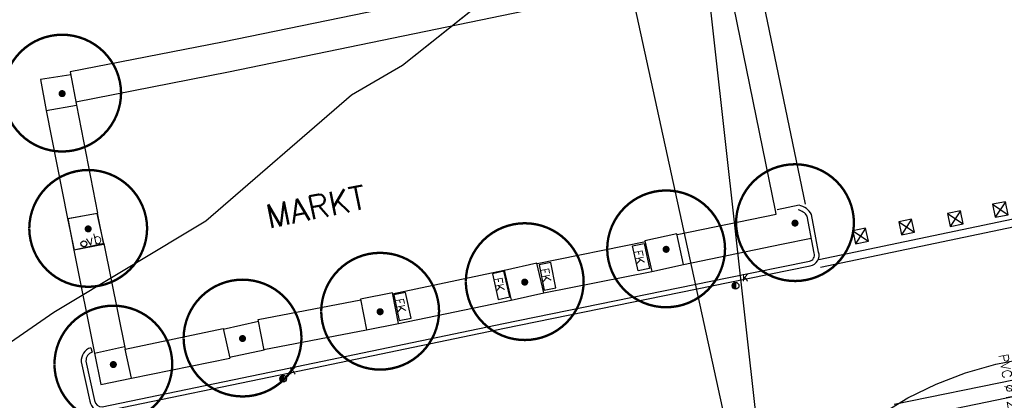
# Model space of a CAD drawing. Header units: metres. Extents: x 202952 to 203755, y 349031 to 349702.
# Tile 41 of 84: x 203302 to 203344, y 349362 to 349378. Entities that reach past the tile are written whole.
import ezdxf
from ezdxf.enums import TextEntityAlignment as Align

# ---------------------------------------------------------------- set-up
doc = ezdxf.new("R2010")
doc.units = ezdxf.units.M
for name, color, linetype in [('bgt.onbegroeidterreindeel', 252, 'Continuous'), ('PH-BEST-KL-DATA_KPN', 115, '1-200 TELEFONIE-KPN'), ('PH-BEST-KL-DATA_ZIGGO BV', 115, '1-200 ZIGGO'), ('PH-BEST-KL-ET_MIDDENSPANNING_ENEXIS', 115, '1-200 MIDDENSPANNING'), ('PH-BEST-KL-GAS_LAGEDRUK_ENEXIS', 115, '1-200 GASLEIDING LAGE DRUK'), ('PH-BEST-RIO-TEKST VERWIJDEREN RIOOL', 8, 'Continuous'), ('PH-BEST-STRAATNAAM-RIOLERING', 7, 'Continuous'), ('PH-INM-BANK TEKST', 6, 'Continuous'), ('PH-INM-BOOM-VERWIJDEREN', 96, 'Continuous'), ('PH-INM-FIETSENKLEM', 6, 'Continuous'), ('PH-INM-KANTVERHARDING', 9, 'Continuous'), ('PH-INM-KOLK VERWIJDEREN', 6, 'Continuous'), ('PH-INM-MEUBILAIR-AFZETPAAL-HOUT', 6, 'Continuous'), ('PH-INM-VERKEERSBORD', 6, 'Continuous')]:
    doc.layers.add(name, color=color, linetype=linetype)
doc.styles.add('RDL_MAATVOERING', font='romans.shx')
doc.styles.add('ROMANS', font='romans.shx')
doc.linetypes.add('1-200 GASLEIDING LAGE DRUK', pattern='A,1.5,-0.6,["GAS LD",ROMANS,S=0.24,R=0,X=-0.5,Y=-0.12],-1', length=3.1)
doc.linetypes.add('1-200 MIDDENSPANNING', pattern='A,1.5,-0.6,["MS",ROMANS,S=0.24,R=0,X=-0.5,Y=-0.12],-0.05', length=2.15)
doc.linetypes.add('1-200 TELEFONIE-KPN', pattern='A,1.5,-0.6,["KPN",ROMANS,S=0.24,R=0,X=-0.5,Y=-0.12],-0.3', length=2.4)
doc.linetypes.add('1-200 ZIGGO', pattern='A,1.5,-0.6,["ZIGGO",ROMANS,S=0.24,R=0,X=-0.5,Y=-0.12],-0.65', length=2.75)

# ---------------------------------------------------------------- blocks, each defined once
blk = doc.blocks.new('SIE-WEG_PAAL_HOUT')
for p, q in [((-0.1875, 0.1875), (0.1875, -0.1875)), ((0.1875, 0.1875), (-0.1875, -0.1875))]:
    blk.add_line(p, q)
at = {"flags": 128}
blk.add_lwpolyline([(-0.1875, -0.1875), (0.1875, -0.1875), (0.1875, 0.1875), (-0.1875, 0.1875)], close=True, dxfattribs=at)
blk = doc.blocks.new('*U43')
at = {"const_width": 0.1}
blk.add_lwpolyline([(-2.5, 0.004, 0.990403), (2.5, 0.03, 0.990403), (-2.5, 0.018)], format="xyb", dxfattribs=at)
at = {"linetype": 'Continuous', "const_width": 0.15}
blk.add_lwpolyline([(-0.075, 0, 1), (0.075, 0, 1)], format="xyb", close=True, dxfattribs=at)
blk = doc.blocks.new('74')
at = {"color": 0}
blk.add_circle((0, 0), 0.25, dxfattribs=at)
at = {"style": 'RDL_MAATVOERING'}
blk.add_text('vb', height=0.9, dxfattribs=at).set_placement((0.228, -0.245))
blk = doc.blocks.new('*U51')
h = blk.add_hatch(color=256)
edge = h.paths.add_edge_path()
edge.add_arc((0, 0), 0.142, 90, 270)
edge.add_line((0, -0.142), (0, 0.142))
blk.add_line((0, 0.142), (0, -0.142))
blk.add_circle((0, 0), 0.142)
at = {"ltscale": 0.05, "style": 'ROMANS'}
blk.add_text('K', height=0.3, dxfattribs=at).set_placement((0.277, 0.195))

msp = doc.modelspace()

# ---------------------------------------------------------------- linework, layer by layer
at = {"layer": 'bgt.onbegroeidterreindeel'}
msp.add_lwpolyline([(203305.855, 349368.953), (203304.613, 349368.711), (203304.352, 349370.05), (203305.592, 349370.285), (203305.855, 349368.953)], close=True, dxfattribs=at)
at = {"layer": 'PH-BEST-KL-DATA_KPN'}
msp.add_lwpolyline([(203326.211, 349356.671), (203329.124, 349357.397), (203331.973, 349358.344), (203334.741, 349359.505), (203337.413, 349360.874), (203339.973, 349362.443), (203341.179, 349363.019), (203342.428, 349363.493), (203343.713, 349363.861), (203345.023, 349364.122), (203346.351, 349364.274), (203347.687, 349364.315), (203349.021, 349364.245), (203350.345, 349364.065), (203351.65, 349363.776), (203359.036, 349362.178), (203364.55, 349361.148), (203370.134, 349360.606), (203375.743, 349360.556)], dxfattribs=at)
at = {"layer": 'PH-BEST-KL-DATA_ZIGGO BV'}
for points in [[(203254.506, 349351.64), (203254.821, 349351.765), (203255.16, 349351.765), (203255.609, 349351.536), (203256.031, 349351.012), (203256.773, 349350.329), (203257.624, 349349.789), (203258.883, 349349.32), (203260.216, 349349.161), (203273.469, 349351.67), (203276.911, 349352.675), (203281.928, 349353.842), (203290.772, 349357.564), (203296.892, 349361.341), (203303.752, 349366.073), (203310.199, 349369.957), (203316.372, 349375.3), (203318.54, 349376.569), (203325.003, 349381.719)], [(203350.332, 349363.695), (203332.309, 349359.976)]]:
    msp.add_lwpolyline(points, dxfattribs=at)
at = {"layer": 'PH-BEST-KL-ET_MIDDENSPANNING_ENEXIS'}
msp.add_lwpolyline([(203296.892, 349361.341), (203303.752, 349366.073), (203310.199, 349369.957), (203316.372, 349375.3), (203318.54, 349376.569), (203333.21, 349388.259), (203333.745, 349388.923), (203333.963, 349389.748), (203334.483, 349407.671), (203334.778, 349408.42), (203335.543, 349408.671), (203342.489, 349408.255), (203343.025, 349408.327), (203343.395, 349408.721), (203345.764, 349412.49)], dxfattribs=at)
at = {"layer": 'PH-BEST-KL-GAS_LAGEDRUK_ENEXIS', "color": 11}
msp.add_lwpolyline([(203348.861, 349419.995), (203348.619, 349418.272), (203352.18, 349415.414), (203341.545, 349392.321), (203326.288, 349388.701), (203332.972, 349358.01)], dxfattribs=at)
at = {"layer": 'PH-BEST-KL-GAS_LAGEDRUK_ENEXIS'}
msp.add_lwpolyline([(203334.033, 349386.693), (203331.321, 349381.464), (203333.975, 349357.71)], dxfattribs=at)
at = {"layer": 'PH-INM-FIETSENKLEM'}
for points in [[(203328.79, 349368.997), (203329.021, 349367.93), (203328.532, 349367.825), (203328.301, 349368.892)], [(203324.833, 349368.183), (203324.342, 349368.087), (203324.553, 349367.009), (203325.044, 349367.105)], [(203322.842, 349367.814), (203322.355, 349367.704), (203322.601, 349366.613), (203323.089, 349366.724)], [(203318.4, 349365.72), (203318.908, 349365.828), (203318.666, 349366.909), (203318.176, 349366.809)]]:
    msp.add_lwpolyline(points, close=True, dxfattribs=at)
at = {"layer": 'PH-INM-KANTVERHARDING'}
for p, q in [((203304.707, 349374.873), (203305.606, 349370.279)), ((203303.422, 349374.636), (203304.326, 349370.052)), ((203304.326, 349370.052), (203305.606, 349370.279)), ((203305.567, 349370.272), (203305.854, 349368.985)), ((203304.627, 349368.71), (203304.339, 349370.054)), ((203305.866, 349368.987), (203304.597, 349368.703)), ((203305.866, 349368.987), (203306.774, 349364.511)), ((203324.249, 349368.142), (203328.853, 349369.083)), ((203304.597, 349368.703), (203305.481, 349364.34)), ((203324.244, 349368.162), (203322.863, 349367.85)), ((203324.53, 349366.899), (203324.244, 349368.162)), ((203318.104, 349366.861), (203322.86, 349367.866)), ((203322.86, 349367.866), (203323.149, 349366.587)), ((203323.149, 349366.587), (203324.53, 349366.899)), ((203310.938, 349365.359), (203312.437, 349365.695)), ((203305.319, 349364.564), (203305.374, 349364.372)), ((203312.668, 349364.46), (203311.208, 349364.151)), ((203307.045, 349363.271), (203311.215, 349364.12)), ((203339.405, 349362.167), (203344.536, 349363.222))]:
    msp.add_line(p, q, dxfattribs=at)
at = {"layer": 'PH-INM-KANTVERHARDING', "flags": 128}
for points in [[(203336.207, 349368.315), (203344.713, 349370.091), (203349.969, 349371.205, 0.405928), (203354.843, 349377.224), (203354.917, 349388.753)], [(203336.275, 349367.992), (203344.781, 349369.768), (203350.023, 349370.879, 0.40438), (203355.173, 349377.238), (203355.247, 349388.751)], [(203305.319, 349364.564, 0.362649), (203304.916, 349363.966), (203305.283, 349362.291, 0.403172), (203305.833, 349361.856), (203313.757, 349363.497), (203322.866, 349365.399), (203332.358, 349367.334), (203335.839, 349368.044, 0.449198), (203336.195, 349368.628), (203335.896, 349370.223, 0.224107), (203335.362, 349370.615)], [(203305.374, 349364.372, 0.354815), (203305.114, 349363.997), (203305.48, 349362.324, 0.400974), (203305.804, 349362.054), (203313.717, 349363.692), (203322.825, 349365.595), (203332.318, 349367.53), (203335.801, 349368.24, 0.462721), (203336, 349368.578), (203335.706, 349370.153, 0.210849), (203335.324, 349370.419, 0.190918)]]:
    msp.add_lwpolyline(points, format="xyb", dxfattribs=at)
for points in [[(203331.763, 349381.783), (203324.831, 349380.417), (203310.906, 349377.535), (203304.445, 349376.286)], [(203335.636, 349370.662), (203333.578, 349380.634)], [(203332.256, 349380.556), (203325.089, 349379.143), (203311.163, 349376.261), (203304.688, 349374.992)], [(203334.363, 349370.397), (203332.324, 349380.387)], [(203304.47, 349376.155), (203303.178, 349375.953), (203303.422, 349374.636)], [(203304.445, 349376.286), (203304.707, 349374.873)], [(203303.422, 349374.636), (203304.707, 349374.873)], [(203335.362, 349370.615), (203334.428, 349370.425)], [(203330.191, 349369.369), (203334.397, 349370.234), (203334.363, 349370.397)], [(203330.468, 349368.101), (203334.613, 349368.965)], [(203334.613, 349368.965), (203335.872, 349369.221)], [(203324.53, 349366.899), (203329.111, 349367.805)], [(203312.668, 349364.46), (203312.424, 349365.767), (203316.779, 349366.604)], [(203318.374, 349365.595), (203323.149, 349366.587)], [(203306.774, 349364.511), (203310.931, 349365.388), (203311.215, 349364.12)], [(203305.481, 349364.34), (203306.753, 349364.615)], [(203305.481, 349364.34), (203305.745, 349363.003), (203307.045, 349363.271), (203306.774, 349364.511)]]:
    msp.add_lwpolyline(points, dxfattribs=at)
for points in [[(203329.111, 349367.805), (203330.468, 349368.101), (203330.184, 349369.401), (203328.827, 349369.105)], [(203317.01, 349365.326), (203318.374, 349365.595), (203318.119, 349366.894), (203316.755, 349366.625)]]:
    msp.add_lwpolyline(points, close=True, dxfattribs=at)
at = {"layer": 'PH-INM-KANTVERHARDING'}
msp.add_lwpolyline([(203312.663, 349364.489), (203317.01, 349365.326)], dxfattribs=at)

# ---------------------------------------------------------------- block references
at = {"layer": 'PH-INM-BOOM-VERWIJDEREN'}
for p in [(203304.102, 349375.357), (203335.191, 349369.857), (203305.207, 349369.612), (203329.724, 349368.744), (203323.726, 349367.352), (203317.592, 349366.095), (203311.755, 349364.956), (203306.274, 349363.851)]:
    msp.add_blockref('*U43', p, dxfattribs=at)
at = {"layer": 'PH-INM-KOLK VERWIJDEREN'}
for p in [(203332.672, 349367.198), (203332.672, 349367.198), (203313.479, 349363.249), (203313.479, 349363.249)]:
    msp.add_blockref('*U51', p, dxfattribs=at)
at = {"layer": 'PH-INM-MEUBILAIR-AFZETPAAL-HOUT', "xscale": 1.5, "yscale": 1.5, "zscale": 1.5}
for p, rotation in [((203343.899, 349370.433), 11.00036436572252), ((203341.992, 349370.048), 11.12403669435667), ((203339.923, 349369.697), 11.8678952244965), ((203337.971, 349369.313), 11.8678952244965)]:
    msp.add_blockref('SIE-WEG_PAAL_HOUT', p, dxfattribs=dict(at, rotation=rotation))
at = {"layer": 'PH-INM-VERKEERSBORD', "xscale": 0.5, "yscale": 0.5, "zscale": 0.5, "rotation": 12.22240875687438}
msp.add_blockref('74', (203305.026, 349368.98), dxfattribs=at)

# ---------------------------------------------------------------- texts
at = {"layer": 'PH-BEST-RIO-TEKST VERWIJDEREN RIOOL', "style": 'ROMANS'}
msp.add_text('PVC %%C120c', height=0.4, rotation=280.1897, dxfattribs=at).set_placement((203343.831, 349364.257))
at = {"layer": 'PH-BEST-STRAATNAAM-RIOLERING', "style": 'ROMANS'}
msp.add_text('MARKT', height=1, rotation=11.5, dxfattribs=at).set_placement((203314.87, 349370.546), align=Align.MIDDLE_CENTER)
at = {"layer": 'PH-INM-BANK TEKST', "style": 'ROMANS'}
for p in [(203328.349, 349368.671), (203324.377, 349367.91), (203322.398, 349367.512), (203318.215, 349366.622)]:
    msp.add_text('FK', height=0.36, rotation=281.5939, dxfattribs=at).set_placement(p)

doc.saveas('drawing.dxf')
